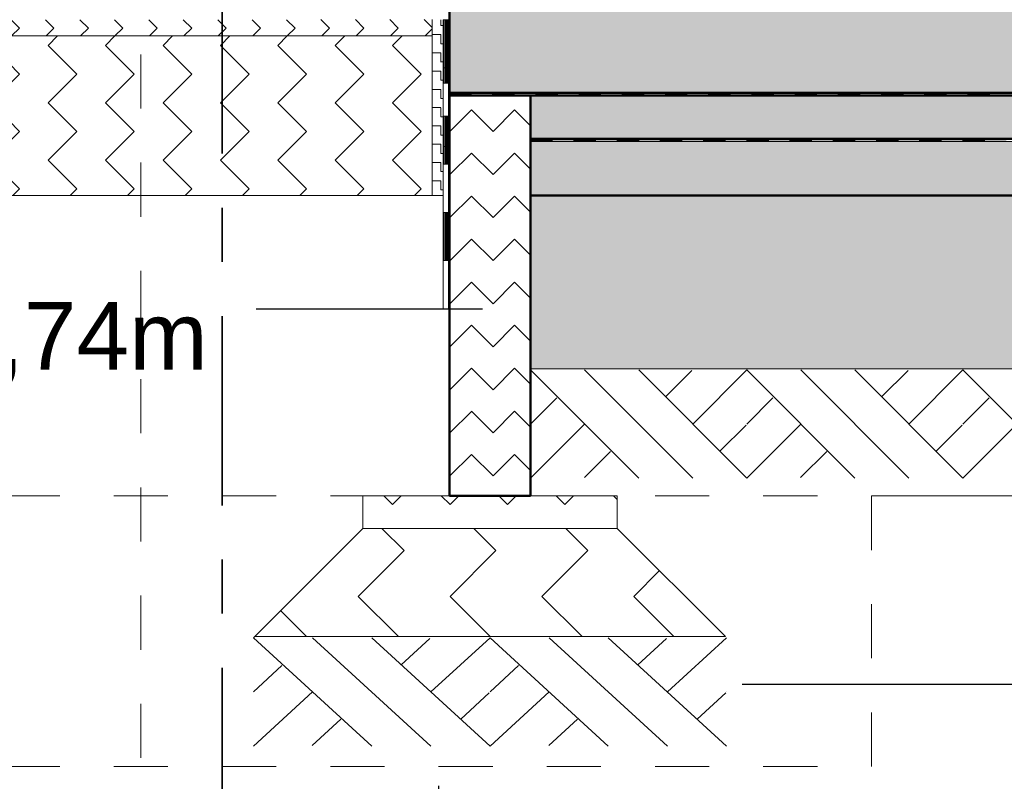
# Model space of a CAD drawing. Header units: metres. Extents: x 1314 to 1415, y -87 to -52.
# Tile 4 of 256: x 1317.82 to 1319.64, y -82.82 to -81.41. Entities that reach past the tile are written whole.
import ezdxf

# ---------------------------------------------------------------- set-up
doc = ezdxf.new("R2010")
doc.units = ezdxf.units.M
doc.header["$PDMODE"] = 65
for name, pattern in [('AUSGEZOGEN', [0]), ('PUNKT2_S9', [0.0015, 0, -0.0015]), ('STRICHPUNKT2_S5', [0.5, 0.35, -0.05, 0.05, -0.05]), ('VERDECKT2_S2', [0.15, 0.1, -0.05])]:
    doc.linetypes.add(name, pattern=pattern)
for name, color, linetype, lineweight in [('XR$2$Achsen', 4, 'AUSGEZOGEN', 13), ('XR$2$Allgemein', 4, 'AUSGEZOGEN', 13), ('XR$2$Bodenplatte', 1, 'AUSGEZOGEN', 50), ('XR$2$Design', 4, 'AUSGEZOGEN', 13), ('XR$2$Muster', 4, 'AUSGEZOGEN', 13), ('XR$2$Wand', 1, 'AUSGEZOGEN', 50), ('XR$3$Maßlinie 1_50', 7, 'AUSGEZOGEN', 25), ('XR$4$Design', 4, 'AUSGEZOGEN', 13), ('XR$4$Muster', 4, 'AUSGEZOGEN', 13), ('XR$4$Wand', 1, 'AUSGEZOGEN', 50)]:
    doc.layers.add(name, color=color, linetype=linetype, lineweight=lineweight)
doc.styles.add('ARIAL', font='arial.ttf')
doc.dimstyles.new('DIMSTYLE_10', dxfattribs={"dimtxt": 0.125, "dimasz": 0.15, "dimexe": 0, "dimexo": 0, "dimgap": 0.0625, "dimtad": 2, "dimdec": 1, "dimlfac": 100, "dimrnd": 0.5, "dimzin": 4, "dimdsep": 46, "dimtxsty": 'ARIAL', "dimblk1": 'ALL_ML_KREIS', "dimblk2": 'ALL_ML_KREIS', "dimsah": 1, "dimcen": 0, "dimclrd": 3, "dimclre": 3, "dimclrt": 3, "dimadec": 0, "dimazin": 0, "dimtfac": 1, "dimtdec": 0, "dimtix": 1, "dimtmove": 2, "dimatfit": 3, "dimfxl": 0, "dimtzin": 0, "dimlwd": 0, "dimlwe": 25, "dimarcsym": 0})
doc.dimstyles.new('DIMSTYLE_11', dxfattribs={"dimtxt": 0.175, "dimasz": 0.15, "dimexe": 0, "dimexo": 0, "dimgap": 0.0875, "dimtad": 2, "dimdec": 1, "dimlfac": 100, "dimrnd": 0.5, "dimzin": 4, "dimdsep": 46, "dimtxsty": 'ARIAL', "dimblk1": 'ALL_ML_KREIS', "dimblk2": 'ALL_ML_KREIS', "dimsah": 1, "dimcen": 0, "dimclrd": 3, "dimclre": 3, "dimclrt": 3, "dimadec": 0, "dimazin": 0, "dimtfac": 1, "dimtdec": 0, "dimtix": 1, "dimtmove": 2, "dimatfit": 3, "dimfxl": 0, "dimtzin": 0, "dimlwd": 0, "dimlwe": 25, "dimarcsym": 0})
doc.dimstyles.new('DIMSTYLE_12', dxfattribs={"dimtxt": 0.175, "dimasz": 0.15, "dimexe": 0, "dimexo": 0, "dimgap": 0.0875, "dimtad": 2, "dimrnd": 0.005, "dimzin": 4, "dimdsep": 46, "dimtxsty": 'ARIAL', "dimblk1": 'ALL_ML_KREIS', "dimblk2": 'ALL_ML_KREIS', "dimsah": 1, "dimcen": 0, "dimclrd": 3, "dimclre": 3, "dimclrt": 3, "dimadec": 0, "dimazin": 0, "dimtfac": 1, "dimtdec": 0, "dimtix": 1, "dimtmove": 2, "dimatfit": 3, "dimfxl": 0, "dimtzin": 0, "dimlwd": 0, "dimlwe": 25, "dimarcsym": 0})
doc.dimstyles.new('DIMSTYLE_3', dxfattribs={"dimtxt": 0.125, "dimasz": 0.15, "dimexe": 0, "dimexo": 0, "dimgap": 0.0625, "dimtad": 2, "dimdec": 1, "dimlfac": 100, "dimrnd": 0.5, "dimzin": 4, "dimdsep": 46, "dimtxsty": 'ARIAL', "dimblk1": 'ALL_ML_KREIS', "dimblk2": 'ALL_ML_KREIS', "dimsah": 1, "dimcen": 0, "dimclrd": 3, "dimclre": 3, "dimclrt": 3, "dimadec": 0, "dimazin": 0, "dimtfac": 1, "dimtdec": 0, "dimtix": 1, "dimtmove": 2, "dimatfit": 3, "dimfxl": 0, "dimtvp": 1.2, "dimtzin": 0, "dimlwd": 0, "dimlwe": 25, "dimarcsym": 0})
doc.dimstyles.new('DIMSTYLE_9', dxfattribs={"dimtxt": 0.125, "dimasz": 0.15, "dimexe": 0, "dimexo": 0, "dimgap": 0.0625, "dimtad": 2, "dimrnd": 0.005, "dimzin": 4, "dimdsep": 46, "dimtxsty": 'ARIAL', "dimblk1": 'ALL_ML_KREIS', "dimblk2": 'ALL_ML_KREIS', "dimsah": 1, "dimcen": 0, "dimclrd": 3, "dimclre": 3, "dimclrt": 3, "dimadec": 0, "dimazin": 0, "dimtfac": 1, "dimtdec": 0, "dimtix": 1, "dimtmove": 2, "dimatfit": 3, "dimfxl": 0, "dimtzin": 0, "dimlwd": 0, "dimlwe": 25, "dimarcsym": 0})
pattern_1 = [(315, (0.33941, -9e-17), (0.169705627, -4e-17), [0.12, -0.12]), (45, (0.33941, -9e-17), (4e-17, 0.169705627), [0.12, -0.12])]
pattern_2 = [(45, (-1e-17, 0.21213), (-8e-18, 0.106066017), [0.075, -0.075]), (135, (-1e-17, 0.21213), (-0.106066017, 8e-18), [0.075, -0.075])]

# ---------------------------------------------------------------- blocks, each defined once
blk = doc.blocks.new('MUSTERELEMENT_8')
at = {"layer": 'XR$2$Muster', "color": 4, "linetype": 'AUSGEZOGEN', "lineweight": 13, "transparency": 33554687}
for p, q in [((1318.6002, -81.4112), (1318.6002, -81.6454)), ((1318.6002, -81.4112), (1318.6102, -81.4112)), ((1318.6022, -81.4112), (1318.6022, -81.5283)), ((1318.6042, -81.4112), (1318.6042, -81.5283)), ((1318.6062, -81.4112), (1318.6062, -81.5283)), ((1318.6082, -81.4112), (1318.6082, -81.5283)), ((1318.6102, -81.4112), (1318.6102, -81.6454)), ((1318.6002, -81.5283), (1318.6102, -81.5283)), ((1318.6002, -81.6454), (1318.6002, -81.6454)), ((1318.6002, -81.6454), (1318.6102, -81.6454)), ((1318.6002, -81.6454), (1318.6102, -81.6454)), ((1318.6022, -81.6454), (1318.6022, -81.6454)), ((1318.6042, -81.6454), (1318.6042, -81.6454)), ((1318.6062, -81.6454), (1318.6062, -81.6454)), ((1318.6082, -81.6454), (1318.6082, -81.6454)), ((1318.6102, -81.6454), (1318.6102, -81.6454))]:
    blk.add_line(p, q, dxfattribs=at)
blk = doc.blocks.new('MUSTERELEMENT_45')
at = {"layer": 'XR$2$Design', "color": 4, "linetype": 'AUSGEZOGEN', "lineweight": 13, "transparency": 33554687}
for p, q in [((1318.6117, -81.5458), (1318.6915, -81.5458)), ((1318.6117, -81.5458), (1318.6117, -81.5508)), ((1318.6117, -81.5468), (1318.6516, -81.5468)), ((1318.6117, -81.5478), (1318.6516, -81.5478)), ((1318.6117, -81.5488), (1318.6516, -81.5488)), ((1318.6117, -81.5498), (1318.6516, -81.5498)), ((1318.6117, -81.5508), (1318.6915, -81.5508)), ((1318.6516, -81.5458), (1318.6516, -81.5508)), ((1318.6915, -81.5458), (1318.7714, -81.5458)), ((1318.6915, -81.5458), (1318.6915, -81.5508)), ((1318.6915, -81.5458), (1318.6915, -81.5508)), ((1318.6915, -81.5468), (1318.7314, -81.5468)), ((1318.6915, -81.5478), (1318.7314, -81.5478)), ((1318.6915, -81.5488), (1318.7314, -81.5488)), ((1318.6915, -81.5498), (1318.7314, -81.5498)), ((1318.6915, -81.5508), (1318.7714, -81.5508)), ((1318.7314, -81.5458), (1318.7314, -81.5508)), ((1318.7714, -81.5458), (1318.8512, -81.5458)), ((1318.7714, -81.5458), (1318.7714, -81.5508)), ((1318.7714, -81.5458), (1318.7714, -81.5508)), ((1318.7714, -81.5468), (1318.8113, -81.5468)), ((1318.7714, -81.5478), (1318.8113, -81.5478)), ((1318.7714, -81.5488), (1318.8113, -81.5488)), ((1318.7714, -81.5498), (1318.8113, -81.5498)), ((1318.7714, -81.5508), (1318.8512, -81.5508)), ((1318.8113, -81.5458), (1318.8113, -81.5508)), ((1318.8512, -81.5458), (1318.931, -81.5458)), ((1318.8512, -81.5458), (1318.8512, -81.5508)), ((1318.8512, -81.5458), (1318.8512, -81.5508)), ((1318.8512, -81.5468), (1318.8911, -81.5468)), ((1318.8512, -81.5478), (1318.8911, -81.5478)), ((1318.8512, -81.5488), (1318.8911, -81.5488)), ((1318.8512, -81.5498), (1318.8911, -81.5498)), ((1318.8512, -81.5508), (1318.931, -81.5508)), ((1318.8911, -81.5458), (1318.8911, -81.5508)), ((1318.931, -81.5458), (1319.0108, -81.5458)), ((1318.931, -81.5458), (1318.931, -81.5508)), ((1318.931, -81.5458), (1318.931, -81.5508)), ((1318.931, -81.5468), (1318.9709, -81.5468)), ((1318.931, -81.5478), (1318.9709, -81.5478)), ((1318.931, -81.5488), (1318.9709, -81.5488)), ((1318.931, -81.5498), (1318.9709, -81.5498)), ((1318.931, -81.5508), (1319.0108, -81.5508)), ((1318.9709, -81.5458), (1318.9709, -81.5508)), ((1319.0108, -81.5458), (1319.0907, -81.5458)), ((1319.0108, -81.5458), (1319.0108, -81.5508)), ((1319.0108, -81.5458), (1319.0108, -81.5508)), ((1319.0108, -81.5468), (1319.0507, -81.5468)), ((1319.0108, -81.5478), (1319.0507, -81.5478)), ((1319.0108, -81.5488), (1319.0507, -81.5488)), ((1319.0108, -81.5498), (1319.0507, -81.5498)), ((1319.0108, -81.5508), (1319.0907, -81.5508)), ((1319.0507, -81.5458), (1319.0507, -81.5508)), ((1319.0907, -81.5458), (1319.1705, -81.5458)), ((1319.0907, -81.5458), (1319.0907, -81.5508)), ((1319.0907, -81.5458), (1319.0907, -81.5508)), ((1319.0907, -81.5468), (1319.1306, -81.5468)), ((1319.0907, -81.5478), (1319.1306, -81.5478)), ((1319.0907, -81.5488), (1319.1306, -81.5488)), ((1319.0907, -81.5498), (1319.1306, -81.5498)), ((1319.0907, -81.5508), (1319.1705, -81.5508)), ((1319.1306, -81.5458), (1319.1306, -81.5508)), ((1319.1705, -81.5458), (1319.2503, -81.5458)), ((1319.1705, -81.5458), (1319.1705, -81.5508)), ((1319.1705, -81.5458), (1319.1705, -81.5508)), ((1319.1705, -81.5468), (1319.2104, -81.5468)), ((1319.1705, -81.5478), (1319.2104, -81.5478)), ((1319.1705, -81.5488), (1319.2104, -81.5488)), ((1319.1705, -81.5498), (1319.2104, -81.5498)), ((1319.1705, -81.5508), (1319.2503, -81.5508)), ((1319.2104, -81.5458), (1319.2104, -81.5508)), ((1319.2503, -81.5458), (1319.3301, -81.5458)), ((1319.2503, -81.5458), (1319.2503, -81.5508)), ((1319.2503, -81.5458), (1319.2503, -81.5508)), ((1319.2503, -81.5468), (1319.2902, -81.5468)), ((1319.2503, -81.5478), (1319.2902, -81.5478)), ((1319.2503, -81.5488), (1319.2902, -81.5488)), ((1319.2503, -81.5498), (1319.2902, -81.5498)), ((1319.2503, -81.5508), (1319.3301, -81.5508)), ((1319.2902, -81.5458), (1319.2902, -81.5508)), ((1319.3301, -81.5458), (1319.41, -81.5458)), ((1319.3301, -81.5458), (1319.3301, -81.5508)), ((1319.3301, -81.5458), (1319.3301, -81.5508)), ((1319.3301, -81.5468), (1319.37, -81.5468)), ((1319.3301, -81.5478), (1319.37, -81.5478)), ((1319.3301, -81.5488), (1319.37, -81.5488)), ((1319.3301, -81.5498), (1319.37, -81.5498)), ((1319.3301, -81.5508), (1319.41, -81.5508)), ((1319.37, -81.5458), (1319.37, -81.5508)), ((1319.41, -81.5458), (1319.4898, -81.5458)), ((1319.41, -81.5458), (1319.41, -81.5508)), ((1319.41, -81.5458), (1319.41, -81.5508)), ((1319.41, -81.5468), (1319.4499, -81.5468)), ((1319.41, -81.5478), (1319.4499, -81.5478)), ((1319.41, -81.5488), (1319.4499, -81.5488)), ((1319.41, -81.5498), (1319.4499, -81.5498)), ((1319.41, -81.5508), (1319.4898, -81.5508)), ((1319.4499, -81.5458), (1319.4499, -81.5508)), ((1319.4898, -81.5458), (1319.5696, -81.5458)), ((1319.4898, -81.5458), (1319.4898, -81.5508)), ((1319.4898, -81.5458), (1319.4898, -81.5508)), ((1319.4898, -81.5468), (1319.5297, -81.5468)), ((1319.4898, -81.5478), (1319.5297, -81.5478)), ((1319.4898, -81.5488), (1319.5297, -81.5488)), ((1319.4898, -81.5498), (1319.5297, -81.5498)), ((1319.4898, -81.5508), (1319.5696, -81.5508)), ((1319.5297, -81.5458), (1319.5297, -81.5508)), ((1319.5696, -81.5458), (1319.6494, -81.5458)), ((1319.5696, -81.5458), (1319.5696, -81.5508)), ((1319.5696, -81.5458), (1319.5696, -81.5508)), ((1319.5696, -81.5468), (1319.6095, -81.5468)), ((1319.5696, -81.5478), (1319.6095, -81.5478)), ((1319.5696, -81.5488), (1319.6095, -81.5488)), ((1319.5696, -81.5498), (1319.6095, -81.5498)), ((1319.5696, -81.5508), (1319.6494, -81.5508)), ((1319.6095, -81.5458), (1319.6095, -81.5508))]:
    blk.add_line(p, q, dxfattribs=at)
blk = doc.blocks.new('MUSTERELEMENT_46')
at = {"layer": 'XR$2$Design', "color": 4, "linetype": 'AUSGEZOGEN', "lineweight": 13, "transparency": 33554687}
for p, q in [((1318.7617, -81.6308), (1318.8416, -81.6308)), ((1318.7617, -81.6308), (1318.7617, -81.6358)), ((1318.7617, -81.6318), (1318.8016, -81.6318)), ((1318.7617, -81.6328), (1318.8016, -81.6328)), ((1318.7617, -81.6338), (1318.8016, -81.6338)), ((1318.7617, -81.6348), (1318.8016, -81.6348)), ((1318.8016, -81.6308), (1318.8016, -81.6358)), ((1318.8416, -81.6308), (1318.9215, -81.6308)), ((1318.8416, -81.6308), (1318.8416, -81.6358)), ((1318.8416, -81.6308), (1318.8416, -81.6358)), ((1318.8416, -81.6318), (1318.8815, -81.6318)), ((1318.8416, -81.6328), (1318.8815, -81.6328)), ((1318.8416, -81.6338), (1318.8815, -81.6338)), ((1318.8416, -81.6348), (1318.8815, -81.6348)), ((1318.8815, -81.6308), (1318.8815, -81.6358)), ((1318.9215, -81.6308), (1319.0014, -81.6308)), ((1318.9215, -81.6308), (1318.9215, -81.6358)), ((1318.9215, -81.6308), (1318.9215, -81.6358)), ((1318.9215, -81.6318), (1318.9614, -81.6318)), ((1318.9215, -81.6328), (1318.9614, -81.6328)), ((1318.9215, -81.6338), (1318.9614, -81.6338)), ((1318.9215, -81.6348), (1318.9614, -81.6348)), ((1318.9614, -81.6308), (1318.9614, -81.6358)), ((1319.0014, -81.6308), (1319.0812, -81.6308)), ((1319.0014, -81.6308), (1319.0014, -81.6358)), ((1319.0014, -81.6308), (1319.0014, -81.6358)), ((1319.0014, -81.6318), (1319.0413, -81.6318)), ((1319.0014, -81.6328), (1319.0413, -81.6328)), ((1319.0014, -81.6338), (1319.0413, -81.6338)), ((1319.0014, -81.6348), (1319.0413, -81.6348)), ((1319.0413, -81.6308), (1319.0413, -81.6358)), ((1319.0812, -81.6308), (1319.1611, -81.6308)), ((1319.0812, -81.6308), (1319.0812, -81.6358)), ((1319.0812, -81.6308), (1319.0812, -81.6358)), ((1319.0812, -81.6318), (1319.1212, -81.6318)), ((1319.0812, -81.6328), (1319.1212, -81.6328)), ((1319.0812, -81.6338), (1319.1212, -81.6338)), ((1319.0812, -81.6348), (1319.1212, -81.6348)), ((1319.1212, -81.6308), (1319.1212, -81.6358)), ((1319.1611, -81.6308), (1319.241, -81.6308)), ((1319.1611, -81.6308), (1319.1611, -81.6358)), ((1319.1611, -81.6308), (1319.1611, -81.6358)), ((1319.1611, -81.6318), (1319.2011, -81.6318)), ((1319.1611, -81.6328), (1319.2011, -81.6328)), ((1319.1611, -81.6338), (1319.2011, -81.6338)), ((1319.1611, -81.6348), (1319.2011, -81.6348)), ((1319.2011, -81.6308), (1319.2011, -81.6358)), ((1319.241, -81.6308), (1319.3209, -81.6308)), ((1319.241, -81.6308), (1319.241, -81.6358)), ((1319.241, -81.6308), (1319.241, -81.6358)), ((1319.241, -81.6318), (1319.2809, -81.6318)), ((1319.241, -81.6328), (1319.2809, -81.6328)), ((1319.241, -81.6338), (1319.2809, -81.6338)), ((1319.241, -81.6348), (1319.2809, -81.6348)), ((1319.2809, -81.6308), (1319.2809, -81.6358)), ((1319.3209, -81.6308), (1319.4008, -81.6308)), ((1319.3209, -81.6308), (1319.3209, -81.6358)), ((1319.3209, -81.6308), (1319.3209, -81.6358)), ((1319.3209, -81.6318), (1319.3608, -81.6318)), ((1319.3209, -81.6328), (1319.3608, -81.6328)), ((1319.3209, -81.6338), (1319.3608, -81.6338)), ((1319.3209, -81.6348), (1319.3608, -81.6348)), ((1319.3608, -81.6308), (1319.3608, -81.6358)), ((1319.4008, -81.6308), (1319.4806, -81.6308)), ((1319.4008, -81.6308), (1319.4008, -81.6358)), ((1319.4008, -81.6308), (1319.4008, -81.6358)), ((1319.4008, -81.6318), (1319.4407, -81.6318)), ((1319.4008, -81.6328), (1319.4407, -81.6328)), ((1319.4008, -81.6338), (1319.4407, -81.6338)), ((1319.4008, -81.6348), (1319.4407, -81.6348)), ((1319.4407, -81.6308), (1319.4407, -81.6358)), ((1319.4806, -81.6308), (1319.5605, -81.6308)), ((1319.4806, -81.6308), (1319.4806, -81.6358)), ((1319.4806, -81.6308), (1319.4806, -81.6358)), ((1319.4806, -81.6318), (1319.5206, -81.6318)), ((1319.4806, -81.6328), (1319.5206, -81.6328)), ((1319.4806, -81.6338), (1319.5206, -81.6338)), ((1319.4806, -81.6348), (1319.5206, -81.6348)), ((1319.5206, -81.6308), (1319.5206, -81.6358)), ((1319.5605, -81.6308), (1319.6404, -81.6308)), ((1319.5605, -81.6308), (1319.5605, -81.6358)), ((1319.5605, -81.6308), (1319.5605, -81.6358)), ((1319.5605, -81.6318), (1319.6005, -81.6318)), ((1319.5605, -81.6328), (1319.6005, -81.6328)), ((1319.5605, -81.6338), (1319.6005, -81.6338)), ((1319.5605, -81.6348), (1319.6005, -81.6348)), ((1319.6005, -81.6308), (1319.6005, -81.6358)), ((1318.7617, -81.6358), (1318.8416, -81.6358)), ((1318.8416, -81.6358), (1318.9215, -81.6358)), ((1318.9215, -81.6358), (1319.0014, -81.6358)), ((1319.0014, -81.6358), (1319.0812, -81.6358)), ((1319.0812, -81.6358), (1319.1611, -81.6358)), ((1319.1611, -81.6358), (1319.241, -81.6358)), ((1319.241, -81.6358), (1319.3209, -81.6358)), ((1319.3209, -81.6358), (1319.4008, -81.6358)), ((1319.4008, -81.6358), (1319.4806, -81.6358)), ((1319.4806, -81.6358), (1319.5605, -81.6358)), ((1319.5605, -81.6358), (1319.6404, -81.6358))]:
    blk.add_line(p, q, dxfattribs=at)
blk = doc.blocks.new('MUSTERELEMENT_48')
at = {"layer": 'XR$2$Muster', "color": 4, "linetype": 'AUSGEZOGEN', "lineweight": 13, "transparency": 33554687}
for p, q in [((1318.6002, -81.4112), (1318.6002, -81.5893)), ((1318.6002, -81.4112), (1318.6102, -81.4112)), ((1318.6022, -81.4112), (1318.6022, -81.5003)), ((1318.6042, -81.4112), (1318.6042, -81.5003)), ((1318.6062, -81.4112), (1318.6062, -81.5003)), ((1318.6082, -81.4112), (1318.6082, -81.5003)), ((1318.6102, -81.4112), (1318.6102, -81.5893)), ((1318.6002, -81.5003), (1318.6102, -81.5003)), ((1318.6002, -81.5893), (1318.6002, -81.7674)), ((1318.6002, -81.5893), (1318.6102, -81.5893)), ((1318.6002, -81.5893), (1318.6102, -81.5893)), ((1318.6022, -81.5893), (1318.6022, -81.6783)), ((1318.6042, -81.5893), (1318.6042, -81.6783)), ((1318.6062, -81.5893), (1318.6062, -81.6783)), ((1318.6082, -81.5893), (1318.6082, -81.6783)), ((1318.6102, -81.5893), (1318.6102, -81.7674)), ((1318.6002, -81.6783), (1318.6102, -81.6783)), ((1318.6002, -81.7674), (1318.6002, -81.9455)), ((1318.6002, -81.7674), (1318.6102, -81.7674)), ((1318.6002, -81.7674), (1318.6102, -81.7674)), ((1318.6022, -81.7674), (1318.6022, -81.8564)), ((1318.6042, -81.7674), (1318.6042, -81.8564)), ((1318.6062, -81.7674), (1318.6062, -81.8564)), ((1318.6082, -81.7674), (1318.6082, -81.8564)), ((1318.6102, -81.7674), (1318.6102, -81.9455)), ((1318.6002, -81.8564), (1318.6102, -81.8564)), ((1318.6002, -81.9455), (1318.6002, -81.9455)), ((1318.6002, -81.9455), (1318.6102, -81.9455)), ((1318.6002, -81.9455), (1318.6102, -81.9455)), ((1318.6022, -81.9455), (1318.6022, -81.9455)), ((1318.6042, -81.9455), (1318.6042, -81.9455)), ((1318.6062, -81.9455), (1318.6062, -81.9455)), ((1318.6082, -81.9455), (1318.6082, -81.9455)), ((1318.6102, -81.9455), (1318.6102, -81.9455))]:
    blk.add_line(p, q, dxfattribs=at)
blk = doc.blocks.new('ALL_ML_KREIS')
at = {"color": 0, "linetype": 'ByBlock', "lineweight": -2}
for p, q in [((0, -0.5), (0, 0.5)), ((-1, 0), (0.5, 0))]:
    blk.add_line(p, q, dxfattribs=at)
blk.add_circle((0, 0), 0.15, dxfattribs=at)
blk = doc.blocks.new('*D95')
at = {"layer": 'DEFPOINTS', "color": 3, "linetype": 'AUSGEZOGEN', "lineweight": 25, "transparency": 33554687}
for p in [(1316.6068, -81.2911), (1316.7393, -81.3111), (1320.4213, -81.3111)]:
    blk.add_point(p, dxfattribs=at)
at = {"layer": 'XR$3$Maßlinie 1_50', "color": 3, "linetype": 'AUSGEZOGEN', "lineweight": -2, "transparency": 33554687}
for p, q in [((1316.4393, -81.2911), (1316.7393, -81.2911)), ((1316.7393, -81.3111), (1316.7393, -81.2911)), ((1317.0393, -81.3111), (1316.7393, -81.3111))]:
    blk.add_line(p, q, dxfattribs=at)
at = {"layer": 'XR$3$Maßlinie 1_50', "color": 3, "linetype": 'AUSGEZOGEN', "lineweight": 25, "transparency": 33554687, "xscale": 0.15, "yscale": 0.15, "zscale": 0.15}
for p, rotation in [((1316.7393, -81.3111), 270), ((1316.7393, -81.2911), 90)]:
    blk.add_blockref('ALL_ML_KREIS', p, dxfattribs=dict(at, rotation=rotation))
at = {"layer": 'XR$3$Maßlinie 1_50', "color": 3, "linetype": 'AUSGEZOGEN', "lineweight": 25, "transparency": 33554687, "insert": (1316.4268, -81.0614), "char_height": 0.125, "width": 0.375, "attachment_point": 5, "rotation": 90, "style": 'ARIAL'}
blk.add_mtext('\\A1;{\\A1;{2\\H0.082500;\\S^ ;}}', dxfattribs=at)
blk = doc.blocks.new('*D98')
at = {"layer": 'DEFPOINTS', "color": 3, "linetype": 'AUSGEZOGEN', "lineweight": 25, "transparency": 33554687}
for p in [(1318.0417, -76.9911), (1317.2917, -83.6848), (1317.2917, -83.7271)]:
    blk.add_point(p, dxfattribs=at)
at = {"layer": 'XR$3$Maßlinie 1_50', "color": 3, "linetype": 'AUSGEZOGEN', "lineweight": -2, "transparency": 33554687}
for p, q in [((1317.2917, -83.4271), (1317.2917, -83.7271)), ((1318.0417, -83.4271), (1318.0417, -83.7271)), ((1317.2917, -83.7271), (1318.0417, -83.7271))]:
    blk.add_line(p, q, dxfattribs=at)
at = {"layer": 'XR$3$Maßlinie 1_50', "color": 3, "linetype": 'AUSGEZOGEN', "lineweight": 25, "transparency": 33554687, "xscale": 0.15, "yscale": 0.15, "zscale": 0.15, "rotation": 180}
blk.add_blockref('ALL_ML_KREIS', (1317.2917, -83.7271), dxfattribs=at)
at = {"layer": 'XR$3$Maßlinie 1_50', "color": 3, "linetype": 'AUSGEZOGEN', "lineweight": 25, "transparency": 33554687, "xscale": 0.15, "yscale": 0.15, "zscale": 0.15}
blk.add_blockref('ALL_ML_KREIS', (1318.0417, -83.7271), dxfattribs=at)
at = {"layer": 'XR$3$Maßlinie 1_50', "color": 3, "linetype": 'AUSGEZOGEN', "lineweight": 25, "transparency": 33554687, "insert": (1317.6606, -83.6125), "char_height": 0.125, "width": 0.5, "attachment_point": 5, "style": 'ARIAL'}
blk.add_mtext('\\A1;{\\A1;{75\\H0.082500;\\S^ ;}}', dxfattribs=at)
blk = doc.blocks.new('*D99')
at = {"layer": 'DEFPOINTS', "color": 3, "linetype": 'AUSGEZOGEN', "lineweight": 25, "transparency": 33554687}
for p in [(1318.1917, -74.2409), (1318.0417, -76.9911), (1318.0417, -83.7271)]:
    blk.add_point(p, dxfattribs=at)
at = {"layer": 'XR$3$Maßlinie 1_50', "color": 3, "linetype": 'AUSGEZOGEN', "lineweight": -2, "transparency": 33554687}
for p, q in [((1318.0417, -83.4271), (1318.0417, -83.7271)), ((1318.1917, -83.4271), (1318.1917, -83.7271)), ((1318.0417, -83.7271), (1318.1917, -83.7271))]:
    blk.add_line(p, q, dxfattribs=at)
at = {"layer": 'XR$3$Maßlinie 1_50', "color": 3, "linetype": 'AUSGEZOGEN', "lineweight": 25, "transparency": 33554687, "xscale": 0.15, "yscale": 0.15, "zscale": 0.15, "rotation": 180}
blk.add_blockref('ALL_ML_KREIS', (1318.0417, -83.7271), dxfattribs=at)
at = {"layer": 'XR$3$Maßlinie 1_50', "color": 3, "linetype": 'AUSGEZOGEN', "lineweight": 25, "transparency": 33554687, "xscale": 0.15, "yscale": 0.15, "zscale": 0.15}
blk.add_blockref('ALL_ML_KREIS', (1318.1917, -83.7271), dxfattribs=at)
at = {"layer": 'XR$3$Maßlinie 1_50', "color": 3, "linetype": 'AUSGEZOGEN', "lineweight": 25, "transparency": 33554687, "insert": (1318.0956, -83.5396), "char_height": 0.125, "width": 0.5, "attachment_point": 5, "style": 'ARIAL'}
blk.add_mtext('\\A1;{\\A1;{15\\H0.082500;\\S^ ;}}', dxfattribs=at)
blk = doc.blocks.new('*D100')
at = {"layer": 'DEFPOINTS', "color": 3, "linetype": 'AUSGEZOGEN', "lineweight": 25, "transparency": 33554687}
for p in [(1318.1917, -74.2409), (1332.4917, -75.3797), (1318.1917, -83.7271)]:
    blk.add_point(p, dxfattribs=at)
at = {"layer": 'XR$3$Maßlinie 1_50', "color": 3, "linetype": 'AUSGEZOGEN', "lineweight": -2, "transparency": 33554687}
for p, q in [((1318.1917, -83.4271), (1318.1917, -83.7271)), ((1332.4917, -83.4271), (1332.4917, -83.7271)), ((1318.1917, -83.7271), (1332.4917, -83.7271))]:
    blk.add_line(p, q, dxfattribs=at)
at = {"layer": 'XR$3$Maßlinie 1_50', "color": 3, "linetype": 'AUSGEZOGEN', "lineweight": 25, "transparency": 33554687, "xscale": 0.15, "yscale": 0.15, "zscale": 0.15, "rotation": 180}
blk.add_blockref('ALL_ML_KREIS', (1318.1917, -83.7271), dxfattribs=at)
at = {"layer": 'XR$3$Maßlinie 1_50', "color": 3, "linetype": 'AUSGEZOGEN', "lineweight": 25, "transparency": 33554687, "xscale": 0.15, "yscale": 0.15, "zscale": 0.15}
blk.add_blockref('ALL_ML_KREIS', (1332.4917, -83.7271), dxfattribs=at)
at = {"layer": 'XR$3$Maßlinie 1_50', "color": 3, "linetype": 'AUSGEZOGEN', "lineweight": 25, "transparency": 33554687, "insert": (1325.3461, -83.6124), "char_height": 0.125, "width": 0.625, "attachment_point": 5, "style": 'ARIAL'}
blk.add_mtext('\\A1;{\\A1;{14.30\\H0.082500;\\S^ ;}}', dxfattribs=at)
blk = doc.blocks.new('*D102')
at = {"layer": 'DEFPOINTS', "color": 3, "linetype": 'AUSGEZOGEN', "lineweight": 25, "transparency": 33554687}
for p in [(1318.1917, -77.5418), (1317.2917, -84.0828), (1317.2917, -84.3412)]:
    blk.add_point(p, dxfattribs=at)
at = {"layer": 'XR$3$Maßlinie 1_50', "color": 3, "linetype": 'AUSGEZOGEN', "lineweight": -2, "transparency": 33554687}
for p, q in [((1317.2917, -84.0412), (1317.2917, -84.3412)), ((1318.1917, -84.0412), (1318.1917, -84.3412)), ((1317.2917, -84.3412), (1318.1917, -84.3412))]:
    blk.add_line(p, q, dxfattribs=at)
at = {"layer": 'XR$3$Maßlinie 1_50', "color": 3, "linetype": 'AUSGEZOGEN', "lineweight": 25, "transparency": 33554687, "xscale": 0.15, "yscale": 0.15, "zscale": 0.15, "rotation": 180}
blk.add_blockref('ALL_ML_KREIS', (1317.2917, -84.3412), dxfattribs=at)
at = {"layer": 'XR$3$Maßlinie 1_50', "color": 3, "linetype": 'AUSGEZOGEN', "lineweight": 25, "transparency": 33554687, "xscale": 0.15, "yscale": 0.15, "zscale": 0.15}
blk.add_blockref('ALL_ML_KREIS', (1318.1917, -84.3412), dxfattribs=at)
at = {"layer": 'XR$3$Maßlinie 1_50', "color": 3, "linetype": 'AUSGEZOGEN', "lineweight": 25, "transparency": 33554687, "insert": (1317.7343, -84.2006), "char_height": 0.175, "width": 0.7, "attachment_point": 5, "style": 'ARIAL'}
blk.add_mtext('\\A1;{\\fArial|i0|b1;\\A1;{90\\H0.115500;\\S^ ;}}', dxfattribs=at)
blk = doc.blocks.new('*D103')
at = {"layer": 'DEFPOINTS', "color": 3, "linetype": 'AUSGEZOGEN', "lineweight": 25, "transparency": 33554687}
for p in [(1332.4917, -77.3423), (1318.1917, -77.5418), (1318.1917, -84.3412)]:
    blk.add_point(p, dxfattribs=at)
at = {"layer": 'XR$3$Maßlinie 1_50', "color": 3, "linetype": 'AUSGEZOGEN', "lineweight": -2, "transparency": 33554687}
for p, q in [((1318.1917, -84.0412), (1318.1917, -84.3412)), ((1332.4917, -84.0412), (1332.4917, -84.3412)), ((1318.1917, -84.3412), (1332.4917, -84.3412))]:
    blk.add_line(p, q, dxfattribs=at)
at = {"layer": 'XR$3$Maßlinie 1_50', "color": 3, "linetype": 'AUSGEZOGEN', "lineweight": 25, "transparency": 33554687, "xscale": 0.15, "yscale": 0.15, "zscale": 0.15, "rotation": 180}
blk.add_blockref('ALL_ML_KREIS', (1318.1917, -84.3412), dxfattribs=at)
at = {"layer": 'XR$3$Maßlinie 1_50', "color": 3, "linetype": 'AUSGEZOGEN', "lineweight": 25, "transparency": 33554687, "xscale": 0.15, "yscale": 0.15, "zscale": 0.15}
blk.add_blockref('ALL_ML_KREIS', (1332.4917, -84.3412), dxfattribs=at)
at = {"layer": 'XR$3$Maßlinie 1_50', "color": 3, "linetype": 'AUSGEZOGEN', "lineweight": 25, "transparency": 33554687, "insert": (1325.3481, -84.2007), "char_height": 0.175, "width": 0.875, "attachment_point": 5, "style": 'ARIAL'}
blk.add_mtext('\\A1;{\\fArial|i0|b1;\\A1;{14.30\\H0.115500;\\S^ ;}}', dxfattribs=at)
blk = doc.blocks.new('*D117')
at = {"layer": 'DEFPOINTS', "color": 3, "linetype": 'AUSGEZOGEN', "lineweight": 25, "transparency": 33554687}
for p in [(1318.1917, -79.0683), (1318.0417, -83.1268), (1318.0417, -83.4532)]:
    blk.add_point(p, dxfattribs=at)
at = {"layer": 'XR$3$Maßlinie 1_50', "color": 3, "linetype": 'AUSGEZOGEN', "lineweight": -2, "transparency": 33554687}
for p, q in [((1318.1917, -82.8218), (1318.1917, -83.1268)), ((1318.0417, -83.4268), (1318.0417, -83.1268)), ((1318.0417, -83.1268), (1318.1917, -83.1268))]:
    blk.add_line(p, q, dxfattribs=at)
at = {"layer": 'XR$3$Maßlinie 1_50', "color": 3, "linetype": 'AUSGEZOGEN', "lineweight": 25, "transparency": 33554687, "xscale": 0.15, "yscale": 0.15, "zscale": 0.15, "rotation": 180}
blk.add_blockref('ALL_ML_KREIS', (1318.0417, -83.1268), dxfattribs=at)
at = {"layer": 'XR$3$Maßlinie 1_50', "color": 3, "linetype": 'AUSGEZOGEN', "lineweight": 25, "transparency": 33554687, "xscale": 0.15, "yscale": 0.15, "zscale": 0.15}
blk.add_blockref('ALL_ML_KREIS', (1318.1917, -83.1268), dxfattribs=at)
at = {"layer": 'XR$3$Maßlinie 1_50', "color": 3, "linetype": 'AUSGEZOGEN', "lineweight": 25, "transparency": 33554687, "insert": (1318.0956, -82.9393), "char_height": 0.125, "width": 0.5, "attachment_point": 5, "style": 'ARIAL'}
blk.add_mtext('\\A1;{\\A1;{15\\H0.082500;\\S^ ;}}', dxfattribs=at)
blk = doc.blocks.new('*D118')
at = {"layer": 'DEFPOINTS', "color": 3, "linetype": 'AUSGEZOGEN', "lineweight": 25, "transparency": 33554687}
for p in [(1318.5917, -77.0472), (1318.1917, -79.0683), (1318.1917, -83.1268)]:
    blk.add_point(p, dxfattribs=at)
at = {"layer": 'XR$3$Maßlinie 1_50', "color": 3, "linetype": 'AUSGEZOGEN', "lineweight": -2, "transparency": 33554687}
for p, q in [((1318.1917, -82.8218), (1318.1917, -83.1268)), ((1318.5917, -82.8268), (1318.5917, -83.1268)), ((1318.1917, -83.1268), (1318.5917, -83.1268))]:
    blk.add_line(p, q, dxfattribs=at)
at = {"layer": 'XR$3$Maßlinie 1_50', "color": 3, "linetype": 'AUSGEZOGEN', "lineweight": 25, "transparency": 33554687, "xscale": 0.15, "yscale": 0.15, "zscale": 0.15, "rotation": 180}
blk.add_blockref('ALL_ML_KREIS', (1318.1917, -83.1268), dxfattribs=at)
at = {"layer": 'XR$3$Maßlinie 1_50', "color": 3, "linetype": 'AUSGEZOGEN', "lineweight": 25, "transparency": 33554687, "xscale": 0.15, "yscale": 0.15, "zscale": 0.15}
blk.add_blockref('ALL_ML_KREIS', (1318.5917, -83.1268), dxfattribs=at)
at = {"layer": 'XR$3$Maßlinie 1_50', "color": 3, "linetype": 'AUSGEZOGEN', "lineweight": 25, "transparency": 33554687, "insert": (1318.3863, -83.0122), "char_height": 0.125, "width": 0.5, "attachment_point": 5, "style": 'ARIAL'}
blk.add_mtext('\\A1;{\\A1;{40\\H0.082500;\\S^ ;}}', dxfattribs=at)
blk = doc.blocks.new('*D119')
at = {"layer": 'DEFPOINTS', "color": 3, "linetype": 'AUSGEZOGEN', "lineweight": 25, "transparency": 33554687}
for p in [(1318.5917, -77.0472), (1332.0917, -78.1019), (1318.5917, -83.1268)]:
    blk.add_point(p, dxfattribs=at)
at = {"layer": 'XR$3$Maßlinie 1_50', "color": 3, "linetype": 'AUSGEZOGEN', "lineweight": -2, "transparency": 33554687}
for p, q in [((1318.5917, -82.8268), (1318.5917, -83.1268)), ((1332.0917, -82.8218), (1332.0917, -83.1268)), ((1318.5917, -83.1268), (1332.0917, -83.1268))]:
    blk.add_line(p, q, dxfattribs=at)
at = {"layer": 'XR$3$Maßlinie 1_50', "color": 3, "linetype": 'AUSGEZOGEN', "lineweight": 25, "transparency": 33554687, "xscale": 0.15, "yscale": 0.15, "zscale": 0.15, "rotation": 180}
blk.add_blockref('ALL_ML_KREIS', (1318.5917, -83.1268), dxfattribs=at)
at = {"layer": 'XR$3$Maßlinie 1_50', "color": 3, "linetype": 'AUSGEZOGEN', "lineweight": 25, "transparency": 33554687, "xscale": 0.15, "yscale": 0.15, "zscale": 0.15}
blk.add_blockref('ALL_ML_KREIS', (1332.0917, -83.1268), dxfattribs=at)
at = {"layer": 'XR$3$Maßlinie 1_50', "color": 3, "linetype": 'AUSGEZOGEN', "lineweight": 25, "transparency": 33554687, "insert": (1325.3461, -83.0121), "char_height": 0.125, "width": 0.625, "attachment_point": 5, "style": 'ARIAL'}
blk.add_mtext('\\A1;{\\A1;{13.50\\H0.082500;\\S^ ;}}', dxfattribs=at)
blk = doc.blocks.new('MUSTERELEMENT_73')
at = {"layer": 'XR$4$Design', "color": 52, "linetype": 'AUSGEZOGEN', "lineweight": 13, "transparency": 33554687}
for p, q in [((1318.2494, -82.5534), (1318.4681, -82.7534)), ((1318.3588, -82.5534), (1318.5774, -82.7534)), ((1318.4681, -82.5534), (1318.6867, -82.7534)), ((1318.5223, -82.6032), (1318.5756, -82.5546)), ((1318.5774, -82.6534), (1318.6867, -82.5534)), ((1318.6867, -82.5534), (1318.9053, -82.7534)), ((1318.796, -82.5534), (1319.0147, -82.7534)), ((1318.9053, -82.5534), (1319.124, -82.7534)), ((1318.9596, -82.6032), (1319.0129, -82.5546)), ((1319.0147, -82.6534), (1319.124, -82.5534)), ((1319.124, -82.5534), (1319.124, -82.5534)), ((1318.2494, -82.6534), (1318.3023, -82.6048)), ((1318.6867, -82.6534), (1318.7396, -82.6048)), ((1318.2494, -82.7534), (1318.3588, -82.6534)), ((1318.6867, -82.7534), (1318.796, -82.6534)), ((1319.124, -82.6534), (1319.124, -82.6534)), ((1318.6325, -82.7036), (1318.6854, -82.6552)), ((1319.0697, -82.7036), (1319.1227, -82.6552)), ((1318.3583, -82.7524), (1318.4112, -82.7038)), ((1318.7956, -82.7524), (1318.8485, -82.7038)), ((1319.124, -82.7534), (1319.124, -82.7534))]:
    blk.add_line(p, q, dxfattribs=at)
blk = doc.blocks.new('MUSTERELEMENT_74')
at = {"layer": 'XR$4$Design', "color": 52, "linetype": 'AUSGEZOGEN', "lineweight": 13, "transparency": 33554687}
for p, q in [((1318.7617, -82.0584), (1318.9614, -82.2584)), ((1318.8616, -82.0584), (1319.0613, -82.2584)), ((1318.9614, -82.0584), (1319.1611, -82.2584)), ((1319.0109, -82.1082), (1319.0597, -82.0596)), ((1319.0613, -82.1584), (1319.1611, -82.0584)), ((1319.1611, -82.0584), (1319.3608, -82.2584)), ((1319.261, -82.0584), (1319.4607, -82.2584)), ((1319.3608, -82.0584), (1319.5605, -82.2584)), ((1319.4103, -82.1082), (1319.4591, -82.0596)), ((1319.4607, -82.1584), (1319.5605, -82.0584)), ((1319.5605, -82.0584), (1319.7602, -82.2584)), ((1318.7617, -82.1584), (1318.81, -82.1098)), ((1319.1611, -82.1584), (1319.2094, -82.1098)), ((1319.5605, -82.1584), (1319.6089, -82.1098)), ((1318.7617, -82.2584), (1318.8616, -82.1584)), ((1319.1116, -82.2086), (1319.1599, -82.1602)), ((1319.1611, -82.2584), (1319.261, -82.1584)), ((1319.511, -82.2086), (1319.5593, -82.1602)), ((1319.5605, -82.2584), (1319.6604, -82.1584)), ((1318.8612, -82.2574), (1318.9095, -82.2088)), ((1319.2606, -82.2574), (1319.3089, -82.2088))]:
    blk.add_line(p, q, dxfattribs=at)

msp = doc.modelspace()

# ---------------------------------------------------------------- hatches: boundary and pattern name
at = {"layer": 'XR$2$Muster', "linetype": 'AUSGEZOGEN', "lineweight": 13, "transparency": 33554687}
h = msp.add_hatch(dxfattribs=at)
h.set_pattern_fill('MUSTER', scale=0.045, angle=315, style=0, pattern_type=2)
h.set_pattern_definition([(315, (0.12728, -4e-17), (0.0636396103, -1e-17), [0.045, -0.045]), (45, (0.12728, -4e-17), (1e-17, 0.0636396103), [0.045, -0.045])])
h.paths.add_polyline_path([(1317.5613, -81.4413), (1318.3217, -81.4413), (1318.3217, -81.4411), (1318.5797, -81.4411), (1318.5797, -81.4111), (1318.3217, -81.4111), (1318.3217, -81.4113), (1317.5417, -81.4113)], flags=0)
h = msp.add_hatch(dxfattribs=at)
h.set_pattern_fill('MUSTER', color=52, scale=0.016875, style=0, pattern_type=2)
h.set_pattern_definition([(0, (0.03375, 0.03375), (0.016875, 0.016875), [0.016875, -0.016875]), (90, (0.03375, 0.03375), (-0.016875, 0.016875), [0.016875, -0.016875])])
h.paths.add_polyline_path([(1318.5997, -81.4113), (1318.5797, -81.4113), (1318.5797, -81.7361), (1318.5997, -81.7361)], flags=0)
h = msp.add_hatch(dxfattribs=at)
h.set_pattern_fill('MUSTER', scale=0.075, angle=315, style=0, pattern_type=2)
h.set_pattern_definition([(315, (0.21213, -4e-17), (0.106066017, -2e-17), [0.075, -0.075]), (45, (0.21213, -4e-17), (2e-17, 0.106066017), [0.075, -0.075])])
h.paths.add_polyline_path([(1317.5875, -81.4815), (1317.5705, -81.5559), (1317.6617, -81.6713), (1317.7044, -81.7361), (1318.5797, -81.7361), (1318.5797, -81.4411), (1318.3215, -81.4411), (1318.3217, -81.4413), (1317.5613, -81.4413)], flags=0)
at = {"layer": 'XR$4$Muster', "linetype": 'AUSGEZOGEN', "lineweight": 13, "transparency": 33554687}
h = msp.add_hatch(dxfattribs=at)
h.set_pattern_fill('MUSTER', color=3, scale=0.09, angle=45, style=0, pattern_type=2)
h.set_pattern_definition([(45, (-3e-17, 0.25456), (-1e-17, 0.1272792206), [0.09, -0.09]), (135, (-3e-17, 0.25456), (-0.1272792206, 1e-17), [0.09, -0.09])])
h.paths.add_polyline_path([(1332.3217, -81.2961), (1318.6117, -81.2961), (1318.6117, -81.5461), (1332.3217, -81.5461)], flags=0)
h = msp.add_hatch(dxfattribs=at)
h.set_pattern_fill('MUSTER', color=3, scale=0.05625, angle=45, style=0, pattern_type=2)
h.set_pattern_definition([(45, (-1e-17, 0.1591), (-6e-18, 0.079549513), [0.05625, -0.05625]), (135, (-1e-17, 0.1591), (-0.079549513, 6e-18), [0.05625, -0.05625])])
h.paths.add_polyline_path([(1318.6117, -81.5511), (1318.6117, -82.2911), (1318.7617, -82.2911), (1318.7617, -81.5511)], flags=0)
h = msp.add_hatch(dxfattribs=at)
h.set_pattern_fill('MUSTER', color=4, scale=0.075, angle=45, style=0, pattern_type=2)
h.set_pattern_definition(pattern_2)
h.paths.add_polyline_path([(1318.7617, -81.6311), (1332.3417, -81.6311), (1332.3417, -81.5511), (1318.7617, -81.5511)], flags=0)
h = msp.add_hatch(dxfattribs=at)
h.set_pattern_fill('MUSTER', color=52, scale=0.0375, style=0, pattern_type=2)
h.set_pattern_definition([(0, (0.075, 0.075), (0.0375, 0.0375), [0.0375, -0.0375]), (90, (0.075, 0.075), (-0.0375, 0.0375), [0.0375, -0.0375])])
h.paths.add_polyline_path([(1332.3417, -81.6361), (1318.7617, -81.6361), (1318.7617, -81.7361), (1332.3417, -81.7361)], flags=0)
h = msp.add_hatch(dxfattribs=at)
h.set_pattern_fill('MUSTER', color=4, scale=0.075, angle=45, style=0, pattern_type=2)
h.set_pattern_definition(pattern_2)
h.paths.add_polyline_path([(1318.9217, -82.3511), (1318.9217, -82.2911), (1318.4517, -82.2911), (1318.4517, -82.3511)], flags=0)
at = {"layer": 'XR$4$Wand', "linetype": 'AUSGEZOGEN', "lineweight": 13, "transparency": 33554687}
h = msp.add_hatch(dxfattribs=at)
h.set_pattern_fill('MUSTER', color=4, scale=0.12, angle=315, style=0, pattern_type=2)
h.set_pattern_definition(pattern_1)
h.paths.add_polyline_path([(1318.7617, -82.0561), (1332.3417, -82.0561), (1332.3417, -81.7361), (1318.7617, -81.7361)], flags=0)
h = msp.add_hatch(dxfattribs=at)
h.set_pattern_fill('MUSTER', color=4, scale=0.12, angle=315, style=0, pattern_type=2)
h.set_pattern_definition(pattern_1)
h.paths.add_polyline_path([(1318.4517, -82.3511), (1318.2517, -82.5511), (1319.1217, -82.5511), (1318.9217, -82.3511)], flags=0)

# ---------------------------------------------------------------- linework, layer by layer
at = {"layer": 'XR$2$Achsen', "color": 35, "linetype": 'STRICHPUNKT2_S5', "lineweight": 35, "transparency": 33554687}
msp.add_line((1318.1917, -73.5087), (1318.1917, -84.7753), dxfattribs=at)
at = {"layer": 'XR$2$Allgemein', "color": 52, "linetype": 'PUNKT2_S9', "lineweight": 13, "transparency": 33554687}
msp.add_line((1318.0417, -84.7753), (1318.0417, -81.111), dxfattribs=at)
at = {"layer": 'XR$2$Allgemein', "color": 52, "linetype": 'AUSGEZOGEN', "lineweight": 13, "transparency": 33554687}
msp.add_line((1318.5797, -81.4411), (1317.5917, -81.4411), dxfattribs=at)
at = {"layer": 'XR$2$Allgemein', "color": 4, "linetype": 'VERDECKT2_S2', "lineweight": 13, "transparency": 33554687}
for p, q in [((1317.3917, -82.2911), (1319.3917, -82.2911)), ((1319.3917, -82.7911), (1319.3917, -82.2911)), ((1317.3917, -82.7911), (1319.3917, -82.7911))]:
    msp.add_line(p, q, dxfattribs=at)
at = {"layer": 'XR$2$Bodenplatte', "color": 1, "linetype": 'AUSGEZOGEN', "lineweight": 50, "transparency": 33554687}
msp.add_line((1318.6117, -82.2911), (1318.7617, -82.2911), dxfattribs=at)
at = {"layer": 'XR$2$Design', "color": 3, "linetype": 'AUSGEZOGEN', "lineweight": 13, "transparency": 33554687}
for p, q in [((1318.4517, -82.2911), (1318.4517, -82.3511)), ((1318.6717, -82.2911), (1318.4517, -82.2911)), ((1318.9217, -82.2911), (1318.7617, -82.2911)), ((1318.9217, -82.2911), (1318.9217, -82.3511)), ((1318.4517, -82.3511), (1318.9217, -82.3511))]:
    msp.add_line(p, q, dxfattribs=at)
at = {"layer": 'XR$2$Wand', "color": 1, "linetype": 'AUSGEZOGEN', "lineweight": 50, "transparency": 33554687}
for p, q in [((1318.6117, -81.5461), (1318.6117, -81.2961)), ((1318.6117, -81.6311), (1318.6117, -81.2961)), ((1318.6117, -81.5461), (1332.3417, -81.5461)), ((1318.6117, -81.5511), (1332.3417, -81.5511)), ((1318.7617, -81.6311), (1332.3417, -81.6311)), ((1318.7617, -81.7361), (1332.3417, -81.7361))]:
    msp.add_line(p, q, dxfattribs=at)
at = {"layer": 'XR$2$Wand', "color": 4, "linetype": 'AUSGEZOGEN', "lineweight": 13, "transparency": 33554687}
for p, q in [((1319.3917, -82.2911), (1331.2917, -82.2911)), ((1318.4517, -82.3511), (1318.2494, -82.5534)), ((1318.9217, -82.3511), (1319.1217, -82.5511)), ((1319.1217, -82.5511), (1318.2517, -82.5511))]:
    msp.add_line(p, q, dxfattribs=at)
at = {"layer": 'XR$3$Maßlinie 1_50', "color": 4, "linetype": 'AUSGEZOGEN', "lineweight": 25, "transparency": 33554687}
for p, q in [((1318.2546, -81.9455), (1318.6731, -81.9455)), ((1319.1526, -82.6389), (1319.8631, -82.6389))]:
    msp.add_line(p, q, dxfattribs=at)
at = {"layer": 'XR$4$Muster', "color": 52, "linetype": 'AUSGEZOGEN', "lineweight": 13, "transparency": 33554687}
msp.add_line((1318.7617, -81.6361), (1332.3417, -81.6361), dxfattribs=at)
at = {"layer": 'XR$4$Wand', "color": 3, "linetype": 'AUSGEZOGEN', "lineweight": 13, "transparency": 33554687}
for p, q in [((1318.5797, -81.7361), (1318.5797, -81.4111)), ((1318.6117, -81.5461), (1318.6117, -81.6461)), ((1318.5987, -81.7361), (1317.5917, -81.7361))]:
    msp.add_line(p, q, dxfattribs=at)
at = {"layer": 'XR$4$Wand', "color": 1, "linetype": 'AUSGEZOGEN', "lineweight": 50, "transparency": 33554687}
for p, q in [((1318.7617, -81.5511), (1318.7617, -82.2911)), ((1318.6117, -81.6161), (1318.6117, -82.2911))]:
    msp.add_line(p, q, dxfattribs=at)
at = {"layer": 'XR$4$Wand', "color": 4, "linetype": 'AUSGEZOGEN', "lineweight": 13, "transparency": 33554687}
msp.add_line((1318.7617, -82.0561), (1332.3417, -82.0561), dxfattribs=at)

# ---------------------------------------------------------------- block references
at = {"layer": 'XR$2$Design', "color": 4, "linetype": 'AUSGEZOGEN', "lineweight": 13, "transparency": 33554687}
for name in ['MUSTERELEMENT_45', 'MUSTERELEMENT_46']:
    msp.add_blockref(name, (0, 0), dxfattribs=at)
at = {"layer": 'XR$2$Muster', "color": 4, "linetype": 'AUSGEZOGEN', "lineweight": 13, "transparency": 33554687}
for name in ['MUSTERELEMENT_8', 'MUSTERELEMENT_48']:
    msp.add_blockref(name, (0, 0), dxfattribs=at)
at = {"layer": 'XR$4$Design', "color": 52, "linetype": 'AUSGEZOGEN', "lineweight": 13, "transparency": 33554687}
for name in ['MUSTERELEMENT_74', 'MUSTERELEMENT_73']:
    msp.add_blockref(name, (0, 0), dxfattribs=at)

# ---------------------------------------------------------------- texts
at = {"layer": 'XR$3$Maßlinie 1_50', "color": 7, "linetype": 'AUSGEZOGEN', "lineweight": 25, "transparency": 33554687, "insert": (1315.7437, -82.0811), "char_height": 0.125, "width": 2.483551, "attachment_point": 7, "style": 'ARIAL'}
msp.add_mtext('\\W1.00;Frostschürze, b/h = 0,15/0,74m', dxfattribs=at)

# ---------------------------------------------------------------- dimensions: what is measured, and where the dimension line sits
at = {"layer": 'XR$3$Maßlinie 1_50', "color": 3, "linetype": 'AUSGEZOGEN', "lineweight": 25, "transparency": 33554687}
for base, p1, p2, dimstyle, picture, middle in [((1318.1917, -83.7271), (1318.0417, -83.4271), (1318.1917, -83.4271), 'DIMSTYLE_3', '*D99', (1318.0956, -83.5396)), ((1332.4917, -83.7271), (1318.1917, -83.4271), (1332.4917, -83.4271), 'DIMSTYLE_9', '*D100', (1325.3461, -83.6124)), ((1318.0417, -83.7271), (1317.2917, -83.4271), (1318.0417, -83.4271), 'DIMSTYLE_10', '*D98', (1317.6606, -83.6125)), ((1318.5917, -83.1268), (1318.1917, -82.8218), (1318.5917, -82.8268), 'DIMSTYLE_3', '*D118', (1318.3863, -83.0122)), ((1332.0917, -83.1268), (1318.5917, -82.8268), (1332.0917, -82.8218), 'DIMSTYLE_9', '*D119', (1325.3461, -83.0121)), ((1332.4917, -84.3412), (1318.1917, -84.0412), (1332.4917, -84.0412), 'DIMSTYLE_12', '*D103', (1325.3481, -84.2007)), ((1318.1917, -84.3412), (1317.2917, -84.0412), (1318.1917, -84.0412), 'DIMSTYLE_11', '*D102', (1317.7343, -84.2006)), ((1318.1917, -83.1268), (1318.0417, -83.4268), (1318.1917, -82.8218), 'DIMSTYLE_3', '*D117', (1318.0956, -82.9393))]:
    dim = msp.add_linear_dim(base=base, p1=p1, p2=p2, dimstyle=dimstyle, override={"dimpost": '<>', "dimclrd": 3, "dimclre": 3, "dimclrt": 3, "dimlwd": 0, "dimlwe": 25}, dxfattribs=at)
    dim.commit()
    dim.dimension.update_dxf_attribs({"geometry": picture, "text_midpoint": middle, "dimtype": 160})
dim = msp.add_linear_dim(base=(1316.7393, -81.2911), p1=(1317.0393, -81.3111), p2=(1316.4393, -81.2911), angle=90, dimstyle='DIMSTYLE_3', override={"dimpost": '<>', "dimclrd": 3, "dimclre": 3, "dimclrt": 3, "dimlwd": 0, "dimlwe": 25}, dxfattribs=at)
dim.commit()
dim.dimension.update_dxf_attribs({"geometry": '*D95', "text_midpoint": (1316.4268, -81.0614), "dimtype": 160})

doc.saveas('drawing.dxf')
